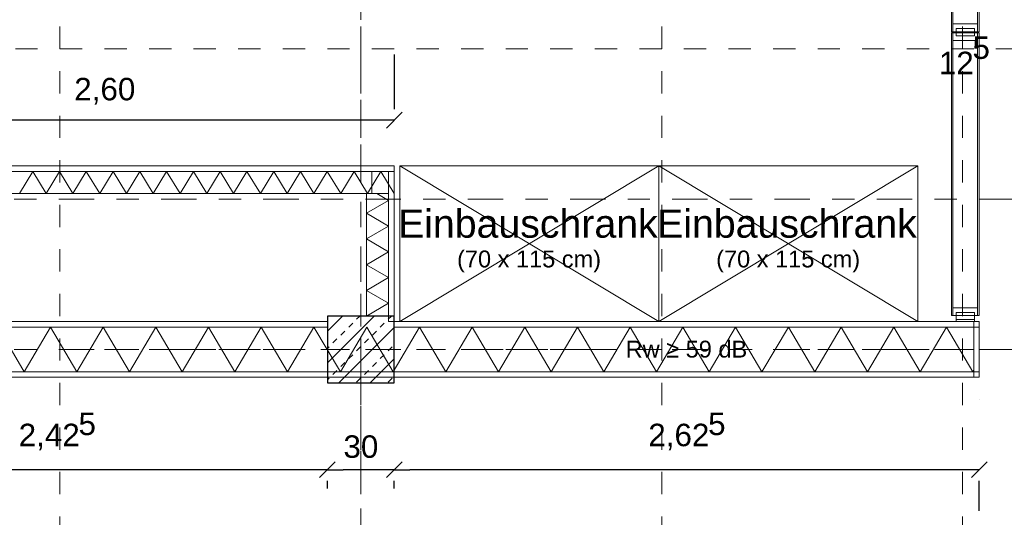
# Model space of a CAD drawing. Header units: metres. Extents: x -45.2 to 14.3, y -31.8 to 10.2.
# Tile 113 of 152: x -12.3 to -7.9, y -14.3 to -12. Entities that reach past the tile are written whole.
import ezdxf

# ---------------------------------------------------------------- set-up
doc = ezdxf.new("R2010")
doc.units = ezdxf.units.M
doc.header["$LTSCALE"] = 0.05
doc.linetypes.add('Achsen 01', pattern=[5.291531, 3.175, -1.058062, 0.352704, -0.705764])
doc.linetypes.add('Raster 01', pattern=[2, 1, -1])
doc.layers.get('0').update_dxf_attribs({"lineweight": 25})
for name, color, linetype, lineweight in [('013_Beton und Stahlbetonarbeiten-340 Innenstützen', 7, 'Continuous', 25), ('027_Tischlerarbeiten-340 Innentüren', 7, 'Continuous', 9), ('039_Trockenbauarbeiten-340 Gipskarton', 7, 'Continuous', 9), ('AV1-Akustikvorgaben-Trennwände', 7, 'Continuous', 5), ('AV1-Einrichtung Bemaßung', 7, 'Continuous', 9), ('AV1-Schnitt Achsen', 7, 'Achsen 01', 18)]:
    doc.layers.add(name, color=color, linetype=linetype, lineweight=lineweight)
for name, color, linetype, lineweight, true_color in [('039_Trockenbauarbeiten-340 Dämmung', 7, 'Continuous', 9, 0xc0c0c0), ('AV1-Achsen', 1, 'Achsen 01', 18, 0xff0000), ('AV1-Einrichtung', 7, 'Continuous', 9, 0xa6a6a6), ('AV1-Raster', 7, 'Raster 01', 9, 0xa6a6a6)]:
    doc.layers.add(name, color=color, linetype=linetype, lineweight=lineweight, true_color=true_color)
doc.styles.add('Arial', font='arial.ttf')

msp = doc.modelspace()

# ---------------------------------------------------------------- linework, layer by layer
at = {"color": 0, "linetype": 'Continuous', "lineweight": 15}
for p, q in [((-10.6146, -12.4346), (-10.6854, -12.5054)), ((-10.9146, -14.0046), (-10.9854, -14.0754)), ((-10.9854, -14.0754), (-10.9146, -14.0046)), ((-10.6146, -14.0046), (-10.6854, -14.0754)), ((-10.6854, -14.0754), (-10.6146, -14.0046)), ((-7.9896, -14.0046), (-8.0604, -14.0754))]:
    msp.add_line(p, q, dxfattribs=at)
at = {"color": 0, "linetype": 'ByBlock', "lineweight": -2}
for p, q in [((-10.65, -12.47), (-10.7207, -12.47)), ((-10.95, -14.04), (-11.0207, -14.04)), ((-10.95, -14.04), (-10.8793, -14.04)), ((-10.65, -14.04), (-10.7207, -14.04)), ((-10.65, -14.04), (-10.5793, -14.04)), ((-8.025, -14.04), (-8.0957, -14.04))]:
    msp.add_line(p, q, dxfattribs=at)
at = {"layer": '013_Beton und Stahlbetonarbeiten-340 Innenstützen', "color": 251, "linetype": 'Continuous', "lineweight": 13, "true_color": 0x4c4c4c}
for p, q in [((-10.95, -13.3542), (-10.9458, -13.35)), ((-10.7402, -13.35), (-10.95, -13.5598)), ((-10.8816, -13.35), (-10.95, -13.4184)), ((-10.8541, -13.3997), (-10.8364, -13.382)), ((-10.8187, -13.3643), (-10.8044, -13.35)), ((-10.7127, -13.3997), (-10.695, -13.382)), ((-10.6773, -13.3643), (-10.663, -13.35)), ((-10.65, -13.4012), (-10.8988, -13.65)), ((-10.8894, -13.435), (-10.8718, -13.4174)), ((-10.748, -13.435), (-10.7303, -13.4174)), ((-10.9248, -13.4704), (-10.9071, -13.4527)), ((-10.7834, -13.4704), (-10.7657, -13.4527)), ((-10.95, -13.4956), (-10.9425, -13.4881)), ((-10.8187, -13.5057), (-10.8011, -13.4881)), ((-10.6773, -13.5057), (-10.6596, -13.4881)), ((-10.8894, -13.5765), (-10.8718, -13.5588)), ((-10.8541, -13.5411), (-10.8364, -13.5234)), ((-10.65, -13.5426), (-10.7574, -13.65)), ((-10.748, -13.5765), (-10.7303, -13.5588)), ((-10.7127, -13.5411), (-10.695, -13.5234)), ((-10.9248, -13.6118), (-10.9071, -13.5941)), ((-10.7834, -13.6118), (-10.7657, -13.5941)), ((-10.95, -13.637), (-10.9425, -13.6295)), ((-10.8187, -13.6472), (-10.8011, -13.6295)), ((-10.6773, -13.6472), (-10.6596, -13.6295))]:
    msp.add_line(p, q, dxfattribs=at)
at = {"layer": '013_Beton und Stahlbetonarbeiten-340 Innenstützen'}
msp.add_lwpolyline([(-10.65, -13.35), (-10.95, -13.35), (-10.95, -13.65), (-10.65, -13.65)], close=True, dxfattribs=at)
at = {"layer": '027_Tischlerarbeiten-340 Innentüren', "color": 7, "linetype": 'Continuous', "lineweight": 5}
for points in [[(-8.149, -10.8023), (-8.143, -10.8023), (-8.143, -12.0727), (-8.149, -12.0727)], [(-8.033, -10.8023), (-8.025, -10.8023), (-8.025, -12.0727), (-8.033, -12.0727)], [(-8.143, -12.0377), (-8.033, -12.0377), (-8.033, -12.0727), (-8.143, -12.0727)], [(-8.1289, -12.059), (-8.0469, -12.059), (-8.0469, -12.091), (-8.1289, -12.091)], [(-8.149, -12.0773), (-8.143, -12.0773), (-8.143, -13.3477), (-8.149, -13.3477)], [(-8.143, -12.0773), (-8.033, -12.0773), (-8.033, -12.1123), (-8.143, -12.1123)], [(-8.033, -12.0773), (-8.025, -12.0773), (-8.025, -13.3477), (-8.033, -13.3477)], [(-8.143, -13.3127), (-8.033, -13.3127), (-8.033, -13.3477), (-8.143, -13.3477)], [(-8.1289, -13.334), (-8.0469, -13.334), (-8.0469, -13.366), (-8.1289, -13.366)]]:
    msp.add_lwpolyline(points, close=True, dxfattribs=at)
at = {"layer": '027_Tischlerarbeiten-340 Innentüren', "color": 7, "linetype": 'Continuous', "lineweight": 13}
msp.add_lwpolyline([(-8.129, -13.366), (-8.047, -13.366), (-8.047, -13.375), (-8.129, -13.375)], close=True, dxfattribs=at)
at = {"layer": '039_Trockenbauarbeiten-340 Dämmung'}
for points in [[(-13.225, -12.8), (-13.225, -12.7), (-10.75, -12.7), (-10.75, -12.8)], [(-10.775, -12.8), (-10.675, -12.8), (-10.675, -13.35), (-10.775, -13.35)]]:
    msp.add_lwpolyline(points, close=True, dxfattribs=at)
for points in [[(-10.65, -12.8), (-10.7101, -12.7), (-10.7701, -12.8), (-10.8302, -12.7), (-10.8903, -12.8), (-10.9503, -12.7), (-11.0104, -12.8), (-11.0705, -12.7), (-11.1305, -12.8), (-11.1906, -12.7), (-11.2507, -12.8), (-11.3107, -12.7), (-11.3708, -12.8), (-11.4309, -12.7), (-11.4909, -12.8), (-11.551, -12.7), (-11.6111, -12.8), (-11.6712, -12.7), (-11.7312, -12.8), (-11.7913, -12.7), (-11.8514, -12.8), (-11.9114, -12.7), (-11.9715, -12.8), (-12.0316, -12.7), (-12.0916, -12.8), (-12.1517, -12.7), (-12.2118, -12.8), (-12.2718, -12.7), (-12.3319, -12.8)], [(-10.775, -13.35), (-10.675, -13.2923), (-10.775, -13.2345), (-10.675, -13.1768), (-10.775, -13.1191), (-10.675, -13.0613), (-10.775, -13.0036), (-10.675, -12.9459), (-10.775, -12.8881), (-10.675, -12.8304), (-10.7276, -12.8)], [(-12.429, -13.4), (-12.3108, -13.6), (-12.1925, -13.4), (-12.0743, -13.6), (-11.9561, -13.4), (-11.8378, -13.6), (-11.7196, -13.4), (-11.6013, -13.6), (-11.4831, -13.4), (-11.3648, -13.6), (-11.2466, -13.4), (-11.1283, -13.6), (-11.0101, -13.4), (-10.8918, -13.6), (-10.7736, -13.4), (-10.6553, -13.6), (-10.5371, -13.4), (-10.4189, -13.6), (-10.3006, -13.4), (-10.1824, -13.6), (-10.0641, -13.4), (-9.9459, -13.6), (-9.8276, -13.4), (-9.7094, -13.6), (-9.5911, -13.4), (-9.4729, -13.6), (-9.3546, -13.4), (-9.2364, -13.6), (-9.1182, -13.4), (-8.9999, -13.6), (-8.8817, -13.4), (-8.7634, -13.6), (-8.6452, -13.4), (-8.5269, -13.6), (-8.4087, -13.4), (-8.2904, -13.6), (-8.1722, -13.4), (-8.0539, -13.6), (-8.05, -13.5933)]]:
    msp.add_lwpolyline(points, dxfattribs=at)
at = {"layer": '039_Trockenbauarbeiten-340 Gipskarton'}
for points in [[(-13.25, -12.7), (-10.65, -12.7), (-10.65, -12.675), (-13.25, -12.675)], [(-10.675, -12.7), (-10.675, -13.375), (-10.65, -13.375), (-10.65, -12.7)], [(-13.375, -13.4), (-13.375, -13.375), (-10.95, -13.375), (-10.95, -13.4)], [(-8.025, -13.4), (-8.025, -13.375), (-10.65, -13.375), (-10.65, -13.4)], [(-8.05, -13.625), (-8.05, -13.375), (-8.025, -13.375), (-8.025, -13.625)], [(-13.375, -13.625), (-8.025, -13.625), (-8.025, -13.6), (-13.375, -13.6)]]:
    msp.add_lwpolyline(points, close=True, dxfattribs=at)
at = {"layer": 'AV1-Achsen'}
for p, q in [((-10.8, -26.5), (-10.8, 4.9)), ((-43.35, -13.5), (4.2, -13.5))]:
    msp.add_line(p, q, dxfattribs=at)
at = {"layer": 'AV1-Einrichtung'}
for p, q in [((-9.4625, -12.675), (-10.625, -13.375)), ((-9.4625, -13.375), (-10.625, -12.675)), ((-8.3, -12.675), (-9.4625, -13.375)), ((-8.3, -13.375), (-9.4625, -12.675))]:
    msp.add_line(p, q, dxfattribs=at)
for points in [[(-10.625, -12.675), (-9.4625, -12.675), (-9.4625, -13.375), (-10.625, -13.375)], [(-9.4625, -12.675), (-8.3, -12.675), (-8.3, -13.375), (-9.4625, -13.375)]]:
    msp.add_lwpolyline(points, close=True, dxfattribs=at)
at = {"layer": 'AV1-Einrichtung Bemaßung', "color": 0, "lineweight": -2}
for p, q in [((-10.65, -12.175), (-10.65, -12.42)), ((-10.7207, -12.47), (-13.1793, -12.47)), ((-11.0207, -14.04), (-13.3043, -14.04)), ((-10.7207, -14.04), (-10.8793, -14.04)), ((-8.0957, -14.04), (-10.5793, -14.04)), ((-10.95, -14.125), (-10.95, -14.09)), ((-10.95, -14.125), (-10.95, -14.09)), ((-10.65, -14.125), (-10.65, -14.09)), ((-10.65, -14.125), (-10.65, -14.09)), ((-8.025, -14.225), (-8.025, -14.09))]:
    msp.add_line(p, q, dxfattribs=at)
at = {"layer": 'AV1-Raster'}
for p, q in [((-12.15, -22.95), (-12.15, 1.35)), ((-10.8, -22.95), (-10.8, 1.35)), ((-9.45, -22.95), (-9.45, 1.35)), ((-8.1, -22.95), (-8.1, 1.35)), ((1.35, -12.15), (-40.5, -12.15)), ((1.35, -13.5), (-40.5, -13.5))]:
    msp.add_line(p, q, dxfattribs=at)
at = {"layer": 'AV1-Schnitt Achsen'}
msp.add_line((-43.35, -12.825), (4.2, -12.825), dxfattribs=at)
at = {"layer": 'Defpoints', "color": 0, "lineweight": 0}
for p, q in [((-10.65, -12.675), (-10.65, -12.675)), ((-10.65, -12.675), (-10.65, -12.675)), ((-10.65, -13.375), (-10.65, -13.375)), ((-8.025, -13.375), (-8.025, -13.375)), ((-8.025, -13.375), (-8.025, -13.375)), ((-10.95, -13.625), (-10.95, -13.625)), ((-10.95, -13.625), (-10.95, -13.625)), ((-10.65, -13.625), (-10.65, -13.625)), ((-10.65, -13.625), (-10.65, -13.625)), ((-8.025, -13.625), (-8.025, -13.625)), ((-8.025, -13.725), (-8.025, -13.725)), ((-10.95, -14.04), (-10.95, -14.04)), ((-10.65, -14.04), (-10.65, -14.04))]:
    msp.add_line(p, q, dxfattribs=at)

# ---------------------------------------------------------------- texts
at = {"layer": 'AV1-Akustikvorgaben-Trennwände', "insert": (-9.6116, -13.5373), "char_height": 0.07565, "attachment_point": 7, "style": 'Arial'}
msp.add_mtext('Rw ≥ 59 dB', dxfattribs=at)
at = {"layer": 'AV1-Einrichtung', "attachment_point": 7, "style": 'Arial'}
for s, insert, char_height in [('Einbauschrank', (-10.633, -12.9997), 0.12609), ('Einbauschrank', (-9.4705, -12.9997), 0.12609), ('(70 x 115 cm)', (-10.3681, -13.1542), 0.075654), ('(70 x 115 cm)', (-9.2056, -13.1542), 0.075654)]:
    msp.add_mtext(s, dxfattribs=dict(at, insert=insert, char_height=char_height))
at = {"layer": 'AV1-Einrichtung Bemaßung', "color": 0, "attachment_point": 7, "style": 'Arial'}
for s, insert, char_height in [('5', (-8.0556, -12.1964), 0.1009), ('12', (-8.2065, -12.2636), 0.10087), ('2,60', (-12.0858, -12.3998), 0.10087), ('5', (-12.0667, -13.8858), 0.1009), ('5', (-9.2417, -13.8858), 0.1009), ('2,42', (-12.3351, -13.9531), 0.10087), ('2,62', (-9.5101, -13.9531), 0.10087), ('30', (-10.878, -13.988), 0.10087)]:
    msp.add_mtext(s, dxfattribs=dict(at, insert=insert, char_height=char_height))

doc.saveas('drawing.dxf')
